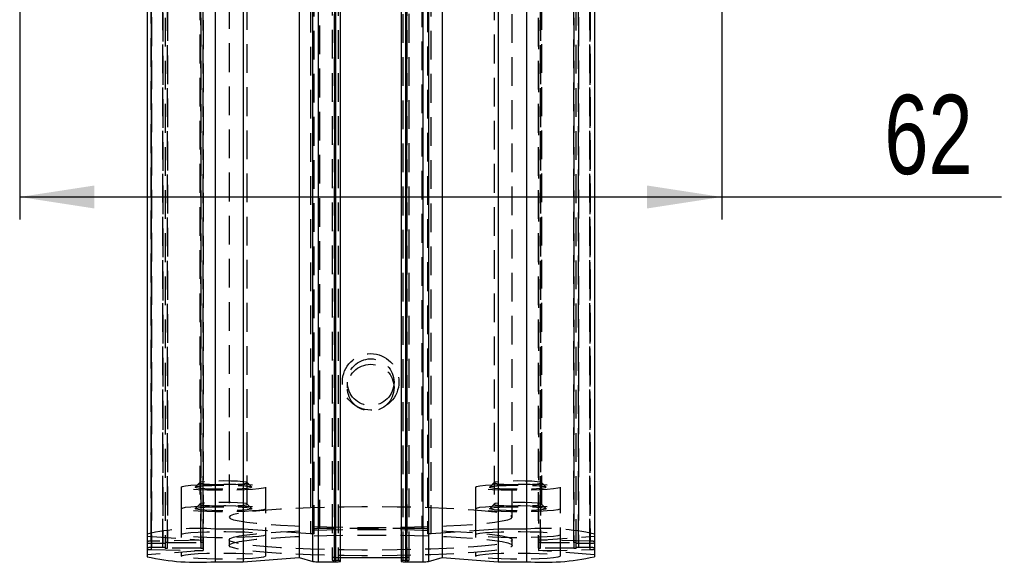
# Model space of a CAD drawing. Extents: x 96 to 730, y 59 to 576.
# Tile 8 of 14: x 372 to 459, y 325 to 373. Entities that reach past the tile are written whole.
import ezdxf

# ---------------------------------------------------------------- set-up
doc = ezdxf.new("R2010")
doc.units = 0
doc.header["$LTSCALE"] = 2
doc.linetypes.add('HIDDEN', pattern=[1.905, 1.27, -0.635])
doc.layers.get('0').update_dxf_attribs({"linetype": 'CONTINUOUS'})
doc.layers.add('FORMATO', color=179, linetype='CONTINUOUS')
doc.styles.add('SLDTEXTSTYLE0', font='TXT', dxfattribs={"width": 0.75})
doc.dimstyles.new('SLDDIMSTYLE4', dxfattribs={"dimtxt": 7, "dimasz": 6.604, "dimexe": 0, "dimexo": 0.0625, "dimgap": 1.75, "dimtad": 1, "dimdec": 3, "dimrnd": 1e-09, "dimzin": 12, "dimtxsty": 'SLDTEXTSTYLE0', "dimsah": 1, "dimcen": 0.09, "dimazin": 3, "dimtfac": 1, "dimtdec": 3, "dimtofl": 0, "dimtmove": 0, "dimatfit": 3, "dimtolj": 1, "dimtzin": 12})

# ---------------------------------------------------------------- blocks, each defined once
blk = doc.blocks.new('_D_9')
at = {"layer": 'FORMATO'}
for p, q in [((372.2, 394.118), (372.2, 355.771)), ((434.2, 394.118), (434.2, 355.771)), ((372.2, 357.771), (434.2, 357.771)), ((434.2, 357.771), (458.897, 357.771))]:
    blk.add_line(p, q, dxfattribs=at)
for points in [[(372.2, 357.771), (378.804, 356.755), (378.804, 358.787)], [(434.2, 357.771), (427.596, 358.787), (427.596, 356.755)]]:
    blk.add_solid(points, dxfattribs=at)
at = {"layer": 'FORMATO', "insert": (448.552, 366.795), "char_height": 7, "attachment_point": 1, "style": 'SLDTEXTSTYLE0'}
blk.add_mtext('62', dxfattribs=at)

msp = doc.modelspace()

# ---------------------------------------------------------------- linework, layer by layer
at = {"color": 7, "linetype": 'HIDDEN'}
for p, q in [((389.449962, 417.195994), (389.449962, 328.4336)), ((397.875994, 416.762184), (397.875994, 327.99979)), ((398.199962, 328.008597), (398.199962, 416.770989)), ((398.699962, 328.470108), (398.699962, 417.232506)), ((407.699962, 417.232506), (407.699962, 328.470108)), ((408.199962, 416.770989), (408.199962, 328.008597)), ((408.52393, 327.99979), (408.52393, 416.762184)), ((416.949962, 417.195994), (416.949962, 328.4336)), ((383.820553, 327.363764), (383.820553, 416.12616)), ((383.849963, 327.186738), (383.849963, 415.949131)), ((384.849963, 415.949131), (384.849963, 327.186738)), ((385.249962, 416.002072), (385.249962, 327.239674)), ((388.199963, 327.239674), (388.199963, 416.002072)), ((418.199962, 416.002072), (418.199962, 327.239674)), ((421.149962, 327.239674), (421.149962, 416.002072)), ((421.549962, 327.186738), (421.549962, 415.949131)), ((422.549962, 415.949131), (422.549962, 327.186738)), ((422.579371, 416.12616), (422.579371, 327.363764)), ((383.820553, 415.381431), (383.820553, 326.619034)), ((383.849963, 415.558459), (383.849963, 326.796067)), ((384.849963, 326.796067), (384.849963, 415.558459)), ((385.049962, 415.520122), (385.049962, 326.757726)), ((385.249962, 326.743123), (385.249962, 415.505518)), ((388.199963, 415.505518), (388.199963, 326.743123)), ((388.39079, 415.292007), (388.39079, 326.529612)), ((388.399962, 326.757726), (388.399962, 415.520122)), ((417.999962, 415.520122), (417.999962, 326.757726)), ((418.009135, 415.292007), (418.009135, 326.529612)), ((418.199962, 326.743123), (418.199962, 415.505518)), ((421.149962, 415.505518), (421.149962, 326.743123)), ((421.349962, 326.757726), (421.349962, 415.520122)), ((421.549962, 415.558459), (421.549962, 326.796067)), ((422.549962, 326.796067), (422.549962, 415.558459)), ((422.579371, 326.619034), (422.579371, 415.381431)), ((399.799962, 414.443036), (399.799962, 325.68064)), ((399.999962, 325.666037), (399.999962, 414.428432)), ((399.999962, 414.428432), (399.999962, 325.910662)), ((400.324962, 414.428432), (400.324962, 325.666037)), ((406.074962, 325.666037), (406.074962, 414.428432)), ((406.399962, 414.428432), (406.399962, 325.666037)), ((406.399962, 325.910662), (406.399962, 414.428432)), ((406.599962, 325.68064), (406.599962, 414.443036)), ((390.699962, 413.260469), (390.699962, 329.484728)), ((415.699962, 329.484728), (415.699962, 413.260469)), ((388.099962, 410.21678), (388.099962, 330.629823)), ((392.299962, 330.629823), (392.299962, 410.21678)), ((414.099962, 410.21678), (414.099962, 330.629823)), ((418.299963, 330.629823), (418.299963, 410.21678)), ((401.132962, 341.403787), (401.132962, 340.924245)), ((405.266962, 340.924245), (405.266962, 341.403787)), ((388.105599, 332.539645), (387.706673, 332.142849)), ((392.693252, 332.142849), (392.294326, 332.539645)), ((414.105599, 332.539645), (413.706672, 332.142849)), ((418.693252, 332.142849), (418.294325, 332.539645)), ((386.449962, 332.129483), (386.449962, 330.230889)), ((393.949962, 330.230889), (393.949962, 332.129483)), ((412.449962, 332.129483), (412.449962, 330.230889)), ((419.949963, 330.230889), (419.949963, 332.129483)), ((388.105599, 330.641051), (387.706673, 330.244255)), ((392.693252, 330.244255), (392.294326, 330.641051)), ((414.105599, 330.641051), (413.706672, 330.244255)), ((418.693252, 330.244255), (418.294325, 330.641051)), ((386.449962, 330.230889), (386.449962, 326.042105)), ((393.949962, 326.042105), (393.949962, 330.230889)), ((412.449962, 330.230889), (412.449962, 326.042105)), ((419.949963, 326.042105), (419.949963, 330.230889)), ((383.449961, 327.81398), (388.39079, 327.453186)), ((391.935243, 328.4336), (389.449962, 328.4336)), ((397.875994, 327.99979), (391.935243, 328.4336)), ((407.699962, 328.470108), (398.699962, 328.470108)), ((414.464681, 328.4336), (408.52393, 327.99979)), ((416.949962, 328.4336), (414.464681, 328.4336)), ((418.009135, 327.453186), (422.949963, 327.81398)), ((388.39079, 327.453186), (383.820553, 327.363764)), ((383.849963, 327.186738), (384.849963, 327.186738)), ((385.249962, 327.239674), (388.199963, 327.239674)), ((390.699962, 327.490066), (390.699962, 326.991399)), ((415.699962, 326.991399), (415.699962, 327.490066)), ((422.579371, 327.363764), (418.009135, 327.453186)), ((418.199962, 327.239674), (421.149962, 327.239674)), ((421.549962, 327.186738), (422.549962, 327.186738)), ((388.39079, 326.529612), (383.449961, 326.168817)), ((383.820553, 326.619034), (388.39079, 326.529612)), ((384.849963, 326.796067), (383.849963, 326.796067)), ((388.199963, 326.743123), (385.249962, 326.743123)), ((418.009135, 326.529612), (422.579371, 326.619034)), ((422.949963, 326.168817), (418.009135, 326.529612)), ((421.149962, 326.743123), (418.199962, 326.743123)), ((422.549962, 326.796067), (421.549962, 326.796067)), ((399.999962, 325.910662), (400.524962, 325.910662)), ((400.324962, 325.666037), (399.999962, 325.666037)), ((405.874962, 325.910662), (406.399962, 325.910662)), ((406.399962, 325.666037), (406.074962, 325.666037))]:
    msp.add_line(p, q, dxfattribs=at)
at = {"color": 7, "linetype": 'CONTINUOUS'}
for p, q in [((383.449961, 414.512408), (383.449961, 325.987336)), ((389.449962, 414.311596), (389.449962, 325.549205)), ((391.935243, 414.311596), (391.935243, 325.549205)), ((396.876071, 414.512408), (396.876071, 325.909992)), ((398.100663, 325.576265), (398.100663, 414.338658)), ((398.583626, 325.549205), (398.583626, 414.311596)), ((400.124962, 325.549205), (400.124962, 414.311596)), ((400.524962, 325.578411), (400.524962, 414.340805)), ((405.874962, 414.340805), (405.874962, 325.578411)), ((406.274962, 414.311596), (406.274962, 325.549205)), ((407.816299, 414.311596), (407.816299, 325.549205)), ((408.299262, 414.338658), (408.299262, 325.576265)), ((409.523853, 414.512408), (409.523853, 325.909992)), ((414.464681, 414.311596), (414.464681, 325.549205)), ((416.949962, 414.311596), (416.949962, 325.549205)), ((422.949963, 414.512408), (422.949963, 325.987336)), ((389.449962, 325.549205), (391.935243, 325.549205)), ((391.935243, 325.549205), (396.876071, 325.909992)), ((396.876071, 325.909992), (398.100663, 325.576265)), ((398.583626, 325.549205), (400.124962, 325.549205)), ((400.524962, 325.910662), (405.874962, 325.910662)), ((406.274962, 325.549205), (407.816299, 325.549205)), ((408.299262, 325.576265), (409.523853, 325.909992)), ((409.523853, 325.909992), (414.464681, 325.549205)), ((414.464681, 325.549205), (416.949962, 325.549205))]:
    msp.add_line(p, q, dxfattribs=at)
at = {"color": 7, "linetype": 'HIDDEN', "flags": 128}
for points in [[(386.449962, 332.129483), (386.551044, 332.192634), (386.84884, 332.25238), (387.327296, 332.305503), (387.960617, 332.349134), (388.714663, 332.380925), (389.548781, 332.399157), (390.418005, 332.402852), (391.275475, 332.391818), (392.074962, 332.366635), (392.773368, 332.328667), (393.333042, 332.279955), (393.72381, 332.223144), (393.924606, 332.161275), (393.924606, 332.097691), (393.72381, 332.035829), (393.333042, 331.979011), (392.773368, 331.930307), (392.074962, 331.892339), (391.275475, 331.867156), (390.418005, 331.856114), (389.548781, 331.859809), (388.714663, 331.878041), (387.960617, 331.909832), (387.327296, 331.953463), (386.84884, 332.006586), (386.551044, 332.066332), (386.449962, 332.129483)], [(387.699962, 332.129483), (387.80123, 332.180914), (388.096829, 332.228181), (388.562811, 332.267453), (389.161425, 332.295542), (389.844175, 332.310182), (390.55575, 332.310182), (391.238499, 332.295542), (391.837114, 332.267453), (392.303096, 332.228181), (392.598695, 332.180914), (392.699962, 332.129483), (392.598695, 332.078052), (392.303096, 332.030785), (391.837114, 331.991513), (391.238499, 331.963425), (390.55575, 331.948784), (389.844175, 331.948784), (389.161425, 331.963425), (388.562811, 331.991513), (388.096829, 332.030785), (387.80123, 332.078052), (387.699962, 332.129483)], [(392.299962, 332.528417), (392.197181, 332.575803), (391.898898, 332.618554), (391.434311, 332.652477), (390.848898, 332.674255), (390.199962, 332.681765), (389.551027, 332.674255), (388.965613, 332.652477), (388.501027, 332.618554), (388.202744, 332.575803), (388.099962, 332.528417), (388.202744, 332.481031), (388.501027, 332.43828), (388.965613, 332.404357), (389.551027, 332.382572), (390.199962, 332.375069), (390.848898, 332.382572), (391.434311, 332.404357), (391.898898, 332.43828), (392.197181, 332.481031), (392.299962, 332.528417)], [(412.449962, 332.129483), (412.551044, 332.192634), (412.848839, 332.25238), (413.327295, 332.305503), (413.960618, 332.349134), (414.714663, 332.380925), (415.548782, 332.399157), (416.418006, 332.402852), (417.275474, 332.391818), (418.074963, 332.366635), (418.773369, 332.328667), (419.333042, 332.279955), (419.72381, 332.223144), (419.924606, 332.161275), (419.924606, 332.097691), (419.72381, 332.035829), (419.333042, 331.979011), (418.773369, 331.930307), (418.074963, 331.892339), (417.275474, 331.867156), (416.418006, 331.856114), (415.548782, 331.859809), (414.714663, 331.878041), (413.960618, 331.909832), (413.327295, 331.953463), (412.848839, 332.006586), (412.551044, 332.066332), (412.449962, 332.129483)], [(413.699962, 332.129483), (413.801229, 332.180914), (414.096828, 332.228181), (414.56281, 332.267453), (415.161425, 332.295542), (415.844175, 332.310182), (416.555749, 332.310182), (417.2385, 332.295542), (417.837114, 332.267453), (418.303096, 332.228181), (418.598695, 332.180914), (418.699962, 332.129483), (418.598695, 332.078052), (418.303096, 332.030785), (417.837114, 331.991513), (417.2385, 331.963425), (416.555749, 331.948784), (415.844175, 331.948784), (415.161425, 331.963425), (414.56281, 331.991513), (414.096828, 332.030785), (413.801229, 332.078052), (413.699962, 332.129483)], [(418.299963, 332.528417), (418.197181, 332.575803), (417.898898, 332.618554), (417.434311, 332.652477), (416.848898, 332.674255), (416.199963, 332.681765), (415.551026, 332.674255), (414.965614, 332.652477), (414.501026, 332.618554), (414.202743, 332.575803), (414.099962, 332.528417), (414.202743, 332.481031), (414.501026, 332.43828), (414.965614, 332.404357), (415.551026, 332.382572), (416.199963, 332.375069), (416.848898, 332.382572), (417.434311, 332.404357), (417.898898, 332.43828), (418.197181, 332.481031), (418.299963, 332.528417)], [(386.449962, 330.230889), (386.551044, 330.29404), (386.84884, 330.353786), (387.327296, 330.406909), (387.960617, 330.450539), (388.714663, 330.482331), (389.548781, 330.50057), (390.418005, 330.504266), (391.275475, 330.493224), (392.074962, 330.468041), (392.773368, 330.430073), (393.333042, 330.381368), (393.72381, 330.32455), (393.924606, 330.26268), (393.924606, 330.199105), (393.72381, 330.137235), (393.333042, 330.080417), (392.773368, 330.031712), (392.074962, 329.993744), (391.275475, 329.968561), (390.418005, 329.95752), (389.548781, 329.961215), (388.714663, 329.979454), (387.960617, 330.011246), (387.327296, 330.054876), (386.84884, 330.107992), (386.551044, 330.167738), (386.449962, 330.230889)], [(392.299962, 330.629823), (392.197181, 330.677208), (391.898898, 330.71996), (391.434311, 330.753882), (390.848898, 330.775668), (390.199962, 330.783171), (389.551027, 330.775668), (388.965613, 330.753882), (388.501027, 330.71996), (388.202744, 330.677208), (388.099962, 330.629823), (388.202744, 330.582437), (388.501027, 330.539686), (388.965613, 330.505763), (389.551027, 330.483985), (390.199962, 330.476475), (390.848898, 330.483985), (391.434311, 330.505763), (391.898898, 330.539686), (392.197181, 330.582437), (392.299962, 330.629823)], [(412.449962, 330.230889), (412.551044, 330.29404), (412.848839, 330.353786), (413.327295, 330.406909), (413.960618, 330.450539), (414.714663, 330.482331), (415.548782, 330.50057), (416.418006, 330.504266), (417.275474, 330.493224), (418.074963, 330.468041), (418.773369, 330.430073), (419.333042, 330.381368), (419.72381, 330.32455), (419.924606, 330.26268), (419.924606, 330.199105), (419.72381, 330.137235), (419.333042, 330.080417), (418.773369, 330.031712), (418.074963, 329.993744), (417.275474, 329.968561), (416.418006, 329.95752), (415.548782, 329.961215), (414.714663, 329.979454), (413.960618, 330.011246), (413.327295, 330.054876), (412.848839, 330.107992), (412.551044, 330.167738), (412.449962, 330.230889)], [(418.299963, 330.629823), (418.197181, 330.677208), (417.898898, 330.71996), (417.434311, 330.753882), (416.848898, 330.775668), (416.199963, 330.783171), (415.551026, 330.775668), (414.965614, 330.753882), (414.501026, 330.71996), (414.202743, 330.677208), (414.099962, 330.629823), (414.202743, 330.582437), (414.501026, 330.539686), (414.965614, 330.505763), (415.551026, 330.483985), (416.199963, 330.476475), (416.848898, 330.483985), (417.434311, 330.505763), (417.898898, 330.539686), (418.197181, 330.582437), (418.299963, 330.629823)], [(387.699962, 330.230889), (387.80123, 330.282328), (388.096829, 330.329587), (388.562811, 330.368859), (389.161425, 330.396955), (389.844175, 330.411588), (390.55575, 330.411588), (391.238499, 330.396955), (391.837114, 330.368859), (392.303096, 330.329587), (392.598695, 330.282328), (392.699962, 330.230889), (392.598695, 330.179458), (392.303096, 330.132191), (391.837114, 330.092926), (391.238499, 330.06483), (390.55575, 330.05019), (389.844175, 330.05019), (389.161425, 330.06483), (388.562811, 330.092926), (388.096829, 330.132191), (387.80123, 330.179458), (387.699962, 330.230889)], [(390.699962, 329.484728), (390.798529, 329.370324), (391.092673, 329.257724), (391.577756, 329.148707), (392.246129, 329.044987), (393.08725, 328.948204), (394.087855, 328.859885), (395.232162, 328.781416), (396.502127, 328.71404), (397.877721, 328.658816), (399.33725, 328.616616), (400.857696, 328.58811), (402.415081, 328.573746), (403.984844, 328.573746), (405.542229, 328.58811), (407.062675, 328.616616), (408.522203, 328.658816), (409.897797, 328.71404), (411.167762, 328.781416), (412.31207, 328.859885), (413.312674, 328.948204), (414.153796, 329.044987), (414.822169, 329.148707), (415.307252, 329.257724), (415.601396, 329.370324), (415.699962, 329.484728), (415.601396, 329.599132), (415.307252, 329.711725), (414.822169, 329.820742), (414.153796, 329.924461), (413.312674, 330.021244), (412.31207, 330.109571), (411.167762, 330.188041), (409.897797, 330.255416), (408.522203, 330.31064), (407.062675, 330.352833), (405.542229, 330.381346), (403.984844, 330.395711), (402.415081, 330.395711), (400.857696, 330.381346), (399.33725, 330.352833), (397.877721, 330.31064), (396.502127, 330.255416), (395.232162, 330.188041), (394.087855, 330.109571), (393.08725, 330.021244), (392.246129, 329.924461), (391.577756, 329.820742), (391.092673, 329.711725), (390.798529, 329.599132), (390.699962, 329.484728)], [(413.699962, 330.230889), (413.801229, 330.282328), (414.096828, 330.329587), (414.56281, 330.368859), (415.161425, 330.396955), (415.844175, 330.411588), (416.555749, 330.411588), (417.2385, 330.396955), (417.837114, 330.368859), (418.303096, 330.329587), (418.598695, 330.282328), (418.699962, 330.230889), (418.598695, 330.179458), (418.303096, 330.132191), (417.837114, 330.092926), (417.2385, 330.06483), (416.555749, 330.05019), (415.844175, 330.05019), (415.161425, 330.06483), (414.56281, 330.092926), (414.096828, 330.132191), (413.801229, 330.179458), (413.699962, 330.230889)], [(386.449962, 327.9407), (386.551044, 328.003851), (386.84884, 328.063597), (387.327296, 328.116712), (387.960617, 328.160343), (388.714663, 328.192134), (389.548781, 328.210373), (390.418005, 328.214069), (391.275475, 328.203027), (392.074962, 328.177844), (392.773368, 328.139876), (393.333042, 328.091172), (393.72381, 328.034353), (393.924606, 327.972484), (393.924606, 327.908908), (393.72381, 327.847038), (393.333042, 327.79022), (392.773368, 327.741516), (392.074962, 327.703548), (391.275475, 327.678365), (390.418005, 327.667323), (389.548781, 327.671018), (388.714663, 327.689257), (387.960617, 327.721049), (387.327296, 327.76468), (386.84884, 327.817802), (386.551044, 327.877548), (386.449962, 327.9407)], [(390.699962, 327.490066), (390.798529, 327.60447), (391.092673, 327.717063), (391.577756, 327.826087), (392.246129, 327.929799), (393.08725, 328.02659), (394.087855, 328.114909), (395.232162, 328.193379), (396.502127, 328.260754), (397.877721, 328.315978), (399.33725, 328.358178), (400.857696, 328.386684), (402.415081, 328.401049), (403.984844, 328.401049), (405.542229, 328.386684), (407.062675, 328.358178), (408.522203, 328.315978), (409.897797, 328.260754), (411.167762, 328.193379), (412.31207, 328.114909), (413.312674, 328.02659), (414.153796, 327.929799), (414.822169, 327.826087), (415.307252, 327.717063), (415.601396, 327.60447), (415.699962, 327.490066), (415.601396, 327.375662), (415.307252, 327.263062), (414.822169, 327.154045), (414.153796, 327.050325), (413.312674, 326.953542), (412.31207, 326.865223), (411.167762, 326.786754), (409.897797, 326.719378), (408.522203, 326.664154), (407.062675, 326.621954), (405.542229, 326.593448), (403.984844, 326.579084), (402.415081, 326.579084), (400.857696, 326.593448), (399.33725, 326.621954), (397.877721, 326.664154), (396.502127, 326.719378), (395.232162, 326.786754), (394.087855, 326.865223), (393.08725, 326.953542), (392.246129, 327.050325), (391.577756, 327.154045), (391.092673, 327.263062), (390.798529, 327.375662), (390.699962, 327.490066)], [(390.699962, 326.991399), (390.798529, 327.105802), (391.092673, 327.218403), (391.577756, 327.32742), (392.246129, 327.431139), (393.08725, 327.527923), (394.087855, 327.616242), (395.232162, 327.694711), (396.502127, 327.762087), (397.877721, 327.817311), (399.33725, 327.859511), (400.857696, 327.888017), (402.415081, 327.902381), (403.984844, 327.902381), (405.542229, 327.888017), (407.062675, 327.859511), (408.522203, 327.817311), (409.897797, 327.762087), (411.167762, 327.694711), (412.31207, 327.616242), (413.312674, 327.527923), (414.153796, 327.431139), (414.822169, 327.32742), (415.307252, 327.218403), (415.601396, 327.105802), (415.699962, 326.991399), (415.601396, 326.876995), (415.307252, 326.764402), (414.822169, 326.655385), (414.153796, 326.551666), (413.312674, 326.454882), (412.31207, 326.366556), (411.167762, 326.288086), (409.897797, 326.220711), (408.522203, 326.165487), (407.062675, 326.123294), (405.542229, 326.094781), (403.984844, 326.080416), (402.415081, 326.080416), (400.857696, 326.094781), (399.33725, 326.123294), (397.877721, 326.165487), (396.502127, 326.220711), (395.232162, 326.288086), (394.087855, 326.366556), (393.08725, 326.454882), (392.246129, 326.551666), (391.577756, 326.655385), (391.092673, 326.764402), (390.798529, 326.876995), (390.699962, 326.991399)], [(412.449962, 327.9407), (412.551044, 328.003851), (412.848839, 328.063597), (413.327295, 328.116712), (413.960618, 328.160343), (414.714663, 328.192134), (415.548782, 328.210373), (416.418006, 328.214069), (417.275474, 328.203027), (418.074963, 328.177844), (418.773369, 328.139876), (419.333042, 328.091172), (419.72381, 328.034353), (419.924606, 327.972484), (419.924606, 327.908908), (419.72381, 327.847038), (419.333042, 327.79022), (418.773369, 327.741516), (418.074963, 327.703548), (417.275474, 327.678365), (416.418006, 327.667323), (415.548782, 327.671018), (414.714663, 327.689257), (413.960618, 327.721049), (413.327295, 327.76468), (412.848839, 327.817802), (412.551044, 327.877548), (412.449962, 327.9407)], [(386.449962, 326.042105), (386.551044, 326.105257), (386.84884, 326.165003), (387.327296, 326.218125), (387.960617, 326.261756), (388.714663, 326.293548), (389.548781, 326.311779), (390.418005, 326.315475), (391.275475, 326.304433), (392.074962, 326.27925), (392.773368, 326.241282), (393.333042, 326.192577), (393.72381, 326.135759), (393.924606, 326.073897), (393.924606, 326.010314), (393.72381, 325.948444), (393.333042, 325.891633), (392.773368, 325.842922), (392.074962, 325.804953), (391.275475, 325.77977), (390.418005, 325.768736), (389.548781, 325.772432), (388.714663, 325.790663), (387.960617, 325.822455), (387.327296, 325.866085), (386.84884, 325.919208), (386.551044, 325.978954), (386.449962, 326.042105)], [(412.449962, 326.042105), (412.551044, 326.105257), (412.848839, 326.165003), (413.327295, 326.218125), (413.960618, 326.261756), (414.714663, 326.293548), (415.548782, 326.311779), (416.418006, 326.315475), (417.275474, 326.304433), (418.074963, 326.27925), (418.773369, 326.241282), (419.333042, 326.192577), (419.72381, 326.135759), (419.924606, 326.073897), (419.924606, 326.010314), (419.72381, 325.948444), (419.333042, 325.891633), (418.773369, 325.842922), (418.074963, 325.804953), (417.275474, 325.77977), (416.418006, 325.768736), (415.548782, 325.772432), (414.714663, 325.790663), (413.960618, 325.822455), (413.327295, 325.866085), (412.848839, 325.919208), (412.551044, 325.978954), (412.449962, 326.042105)]]:
    msp.add_lwpolyline(points, dxfattribs=at)
at = {"color": 7, "linetype": 'HIDDEN'}
for centre, radius in [((403.19499, 341.434238), 2.495028), ((403.196376, 341.404925), 2.063414), ((403.196376, 340.925384), 2.063414)]:
    msp.add_circle(centre, radius, dxfattribs=at)
for centre, radius, start, end in [((387.957951, 307.56369), 20.923175, 85.91082245, 102.44218561), ((402.799631, 152.837199), 175.231777, 91.50413299, 91.61010041), ((398.575627, 326.73079), 1.743757, 85.91115967, 102.44099915), ((407.824297, 326.73079), 1.743757, 77.55900085, 94.08884033), ((403.600293, 152.837199), 175.231777, 88.38989959, 88.49586701), ((418.441974, 307.56369), 20.923175, 77.55781439, 94.08917755), ((383.744202, 326.201208), 1.16506, 86.24249007, 104.62871535), ((383.750478, 328.577976), 1.39479, 257.55770607, 274.09015837), ((384.899706, 327.882343), 0.697381, 265.90972921, 282.44244511), ((385.200219, 326.54407), 0.697381, 85.90972921, 102.44244511), ((388.249705, 326.544062), 0.697388, 77.55764371, 94.09018198), ((418.15022, 326.544062), 0.697388, 85.90981802, 102.44235629), ((421.199705, 326.54407), 0.697381, 77.55755489, 94.09027079), ((421.500219, 327.882343), 0.697381, 257.55755489, 274.09027079), ((422.649447, 328.577976), 1.39479, 265.90984163, 282.44229393), ((422.655722, 326.201208), 1.16506, 75.37128465, 93.75750993), ((383.750524, 325.404536), 1.395079, 85.91261589, 102.44164278), ((383.744214, 327.781476), 1.164946, 255.3692206, 273.75729084), ((384.899706, 326.100462), 0.697381, 77.55755489, 94.09027079), ((385.200219, 327.438728), 0.697381, 257.55755489, 274.09027079), ((388.249705, 327.438735), 0.697388, 265.90981802, 282.44235629), ((418.15022, 327.438735), 0.697388, 257.55764371, 274.09018198), ((421.199705, 327.438728), 0.697381, 265.90972921, 282.44244511), ((421.500219, 326.100462), 0.697381, 85.90972921, 102.44244511), ((422.6494, 325.404536), 1.395079, 77.55835722, 94.08738411), ((422.65571, 327.781476), 1.164946, 266.24270916, 284.6307794), ((399.95022, 325.21505), 0.697389, 85.9097966, 102.44235833), ((399.95022, 326.36165), 0.697389, 257.55764167, 274.0902034), ((400.374705, 324.970427), 0.697386, 77.55761505, 94.09022032), ((406.02522, 324.970427), 0.697386, 85.90977968, 102.44238495), ((406.449705, 325.21505), 0.697389, 77.55764167, 94.0902034), ((406.449705, 326.36165), 0.697389, 265.9097966, 282.44235833)]:
    msp.add_arc(centre, radius, start, end, dxfattribs=at)
at = {"color": 7, "linetype": 'CONTINUOUS'}
for centre, radius, start, end in [((387.957934, 346.419235), 20.923296, 257.55793415, 274.08919933), ((398.501259, 328.402539), 2.854523, 261.93263035, 271.65348818), ((400.224448, 326.940424), 1.394772, 265.90977409, 282.44239054), ((406.175477, 326.940424), 1.394772, 257.55760946, 274.09022591), ((407.898665, 328.402539), 2.854523, 268.34651182, 278.06736965), ((418.44199, 346.419235), 20.923296, 265.91080067, 282.44206585)]:
    msp.add_arc(centre, radius, start, end, dxfattribs=at)

# ---------------------------------------------------------------- dimensions: what is measured, and where the dimension line sits
at = {"layer": 'FORMATO'}
dim = msp.add_linear_dim(base=(434.199962, 357.771243), p1=(372.199962, 396.117802), p2=(434.199962, 396.117802), dimstyle='SLDDIMSTYLE4', dxfattribs=at)
dim.commit()
dim.dimension.update_dxf_attribs({"geometry": '_D_9', "text_midpoint": (453.724612, 357.771243), "dimtype": 160})

doc.saveas('drawing.dxf')
